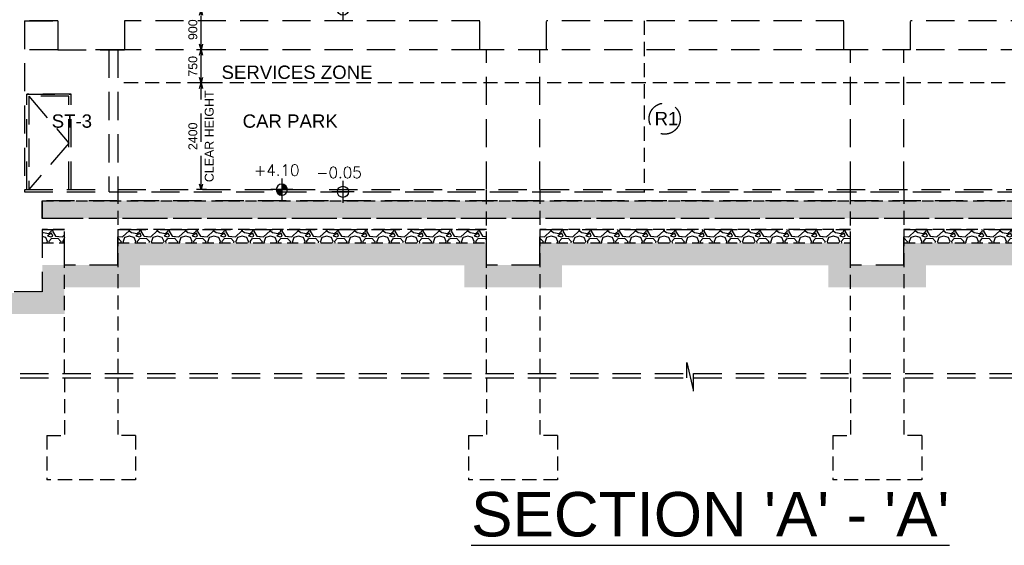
# Model space of a CAD drawing. Header units: millimetres. Extents: x 113048 to 489828, y -130780 to 23393.
# Tile 93 of 98: x 388782 to 410951, y -45196 to -33363. Entities that reach past the tile are written whole.
import ezdxf

# ---------------------------------------------------------------- set-up
doc = ezdxf.new("R2010")
doc.units = ezdxf.units.MM
doc.header["$LTSCALE"] = 100
doc.linetypes.add('Hidden', pattern=[9.525, 6.35, -3.175])
doc.linetypes.add('HIDDEN2', pattern=[4.7625, 3.175, -1.5875])
doc.layers.add('+C-160', color=160, linetype='Hidden')
doc.layers.add('LEVEL', color=7, linetype='Continuous')
doc.styles.add('romans', font='romans.shx')
doc.styles.add('Swis721tBT', font='swissl.ttf')
doc.styles.add('SWISS MD BT', font='swiss.ttf')
doc.styles.add('VS', font='VS.shx')
doc.dimstyles.new('INTDIM', dxfattribs={"dimtxt": 200, "dimasz": 125, "dimexe": 100, "dimexo": 150, "dimgap": 80, "dimtad": 1, "dimdec": 0, "dimzin": 9, "dimdsep": 46, "dimtxsty": 'Swis721tBT', "dimblk": 'OPEN30', "dimcen": -125, "dimclrd": 256, "dimclre": 256, "dimclrt": 2, "dimaunit": 1, "dimadec": 1, "dimazin": 0, "dimtfac": 0.444444, "dimtdec": 0, "dimtix": 1, "dimtmove": 2, "dimatfit": 3, "dimldrblk": 'OPEN30', "dimfxl": 0, "dimtolj": 1, "dimlwd": -1, "dimlwe": -1, "dimarcsym": 0})

# ---------------------------------------------------------------- blocks, each defined once
blk = doc.blocks.new('SECTION A-A_OLD')
at = {"layer": '+C-160'}
h = blk.add_hatch(dxfattribs=at)
h.set_pattern_fill('EARTH', color=256, scale=80, angle=3.6498)
h.set_pattern_definition([(225, (35025.5, -37238), (-4e-09, -718.4205), [508, -508]), (225, (35160.2, -37372.7), (-4e-09, -718.4205), [508, -508]), (225, (35294.9, -37507.4), (-4e-09, -718.4205), [508, -508]), (315, (35294.9, -37597.2), (718.4205, -4e-09), [508, -508]), (315, (35160.2, -37731.9), (718.4205, -4e-09), [508, -508]), (315, (35025.5, -37866.6), (718.4205, -4e-09), [508, -508])])
edge = h.paths.add_edge_path()
edge.add_line((156635, -28771), (156635, -27188))
edge.add_line((156635, -27188), (157135, -27188))
edge.add_line((157135, -27188), (157146, -27189))
edge.add_line((157146, -27189), (157127, -27590))
edge.add_line((157127, -27590), (157657, -27616))
edge.add_line((157657, -27616), (157886, -27425))
edge.add_line((157886, -27425), (166244, -27827))
edge.add_line((166244, -27827), (166453, -28038))
edge.add_line((166453, -28038), (166983, -28063))
edge.add_line((166983, -28063), (167008, -27589))
edge.add_line((167008, -27589), (209898, -30188))
edge.add_line((209898, -30188), (209897, -34051))
edge.add_arc((212437, -54839), 20942, 96.9655, 130.1778)
edge.add_line((198925, -38838), (198925, -33087))
edge.add_line((198925, -33087), (170025, -32724))
edge.add_line((170025, -32724), (170025, -28937))
edge.add_line((170025, -28937), (156635, -28771))
h = blk.add_hatch(dxfattribs=at)
h.set_pattern_fill('AR-SAND', color=256, scale=2, angle=179.6498)
h.set_pattern_definition([(78.5, (35025.495, -37237.98), (-66.631913, 71.77354), [0, -77.216, 0, -86.36, 0, -82.55]), (48.5, (35025.5, -37237.98), (-26.20401, 167.18172), [0, -41.656, 0, -69.596, 0, -26.67]), (8.5, (34978.34, -37278.975), (119.20533, 104.00447), [0, -25.4, 0, -91.44, 0, -119.38]), (358.5, (34978.34, -37278.98), (86.00171, 133.837), [0, -12.7, 0, -59.944, 0, -68.58])])
h.paths.add_polyline_path([(197775, -37838), (150375, -37838), (150375, -37438), (197775, -37438)])
h = blk.add_hatch(dxfattribs=at)
h.set_pattern_fill('GRAVEL', color=256, scale=25, angle=-180)
h.set_pattern_definition([(48.012788, (137339.555, 387091.46), (5080.0000004, 5714.9999997), [85.4304, -8457.6209]), (4.969741, (137396.705, 387154.958), (-7619.999997, -635.0000362), [146.6012, -14513.5122]), (312.510447, (137542.755, 387167.658), (-6350.0000027, 6984.9999975), [103.3704, -10233.6807]), (87.273689, (137790.405, 387326.408), (-635.0000012, -12700), [133.5011, -13216.6094]), (112.833654, (137796.755, 387459.758), (3175.0000003, -7619.9999999), [130.9084, -12959.9519]), (177.273689, (137745.955, 387580.408), (12700, -635.0000012), [133.5011, -13216.6094]), (217.6942405, (137612.605, 387586.758), (8254.9999996, 6350.0000005), [176.5484, -17478.2788]), (252.2553284, (137472.905, 387478.808), (-4445.0000011, -13969.9999997), [166.6799, -16501.31415]), (301.429566, (137422.105, 387320.058), (5080.0000008, -8254.9999995), [133.95325, -13261.3864]), (355.236358, (137491.955, 387205.76), (-6985, 635.000001), [152.9283, -7493.4842]), (42.397438, (137644.355, 387193.058), (7619.9999997, 6985.0000003), [197.7695, -19579.1931]), (318.814075, (137161.755, 387332.76), (4445, -3810), [67.5011, -6682.6415]), (351.469234, (137212.555, 387288.308), (-8255.0000002, 1269.9999985), [128.4205, -12713.65975]), (45, (137339.55, 387269.26), (-5e-09, 635), [89.8023, -808.2233]), (23.19859, (137384.005, 387193.06), (-3175, -1270), [48.3603, -4787.6556]), (111.80141, (137428.45, 387212.11), (635, -1905), [68.3914, -3351.18825]), (210.963757, (137403.05, 387275.61), (-1905, -1270), [111.0799, -3591.5745]), (341.56505, (137307.8, 387218.46), (-1270, 635), [80.3218, -1927.7245]), (196.38954, (137796.755, 387212.108), (-6350, -1905), [112.522, -11139.7067]), (250.346176, (137688.805, 387180.36), (2540, 6985), [94.3997, -9345.5539]), (113.19859, (137307.805, 387091.46), (1270, -3175), [96.72, -4739.2959]), (163.61046, (137269.705, 387180.358), (6350, -1904.9999995), [112.522, -11139.7067]), (159.443955, (137796.755, 387605.81), (3175, -1270), [108.5088, -5316.9336]), (114.775141, (137695.155, 387643.91), (3175.000004, -6984.9999983), [90.918, -9000.8983]), (246.80141, (137301.455, 387726.46), (-1270, -3175), [96.72, -4739.2959]), (197.354025, (137263.355, 387637.558), (8254.9999998, 2540.0000006), [106.4457, -10538.094]), (249.443955, (137612.605, 387726.46), (1270, 3175), [54.2544, -5371.188]), (281.309932, (137339.55, 387726.46), (635, -2540), [32.37865, -3205.4987]), (345.963757, (137345.9, 387694.71), (-1905, 635), [130.9084, -2487.26365]), (6.009006, (137472.905, 387662.958), (-6350, -635.0000004), [121.31675, -12010.3412]), (123.690068, (137403.05, 387332.76), (635, -1270), [91.581, -2197.9441]), (173.1572266, (137352.255, 387408.958), (-10795.0000001, 1269.9999994), [159.8892, -15829.0023]), (240.945396, (137193.505, 387428.01), (2540, 4445), [65.3771, -6472.3481]), (270, (137161.75, 387370.86), (635, -635), [38.1, -596.9]), (300.256437, (137485.605, 387643.91), (-2539.9999997, 4445), [88.2167, -8733.4852]), (228.012788, (137530.055, 387567.71), (-5080.0000004, -5714.9999997), [170.8607, -8372.19055]), (180, (137415.75, 387440.7), (-635, -635), [165.1, -469.9]), (145.304847, (137250.655, 387440.708), (-6350.0000024, 4444.9999965), [100.4024, -9939.8292]), (74.054604, (137168.105, 387497.86), (635, 2540), [92.4573, -4530.4125]), (27.6459754, (137193.505, 387586.758), (12065.0000004, 6349.9999992), [150.5363, -14903.1161]), (355.426079, (137326.855, 387656.608), (8255, -635), [159.2574, -15766.4616])])
h.paths.add_polyline_path([(150375, -38388), (150875, -38388), (150875, -38088), (150375, -38088)])
h = blk.add_hatch(dxfattribs=at)
h.set_pattern_fill('GRAVEL', color=256, scale=25, angle=-180)
h.set_pattern_definition([(48.012788, (143139.555, 387091.46), (5080.0000004, 5714.9999997), [85.4304, -8457.6209]), (4.969741, (143196.705, 387154.958), (-7619.999997, -635.0000362), [146.6012, -14513.5122]), (312.510447, (143342.755, 387167.658), (-6350.0000027, 6984.9999975), [103.3704, -10233.6807]), (87.273689, (143590.405, 387326.408), (-635.0000012, -12700), [133.5011, -13216.6094]), (112.833654, (143596.755, 387459.758), (3175.0000003, -7619.9999999), [130.9084, -12959.9519]), (177.273689, (143545.955, 387580.408), (12700, -635.0000012), [133.5011, -13216.6094]), (217.6942405, (143412.605, 387586.758), (8254.9999996, 6350.0000005), [176.5484, -17478.2788]), (252.2553284, (143272.905, 387478.808), (-4445.0000011, -13969.9999997), [166.6799, -16501.31415]), (301.429566, (143222.105, 387320.058), (5080.0000008, -8254.9999995), [133.95325, -13261.3864]), (355.236358, (143291.955, 387205.76), (-6985, 635.000001), [152.9283, -7493.4842]), (42.397438, (143444.355, 387193.058), (7619.9999997, 6985.0000003), [197.7695, -19579.1931]), (318.814075, (142961.755, 387332.76), (4445, -3810), [67.5011, -6682.6415]), (351.469234, (143012.555, 387288.308), (-8255.0000002, 1269.9999985), [128.4205, -12713.65975]), (45, (143139.56, 387269.26), (-5e-09, 635), [89.8023, -808.2233]), (23.19859, (143184.005, 387193.06), (-3175, -1270), [48.3603, -4787.6556]), (111.80141, (143228.46, 387212.11), (635, -1905), [68.3914, -3351.18825]), (210.963757, (143203.06, 387275.61), (-1905, -1270), [111.0799, -3591.5745]), (341.56505, (143107.8, 387218.46), (-1270, 635), [80.3218, -1927.7245]), (196.38954, (143596.755, 387212.108), (-6350, -1905), [112.522, -11139.7067]), (250.346176, (143488.805, 387180.358), (2540, 6985), [94.3997, -9345.5539]), (113.19859, (143107.805, 387091.46), (1270, -3175), [96.72, -4739.2959]), (163.61046, (143069.705, 387180.358), (6350, -1904.9999995), [112.522, -11139.7067]), (159.443955, (143596.755, 387605.81), (3175, -1270), [108.5088, -5316.9336]), (114.775141, (143495.155, 387643.91), (3175.000004, -6984.9999983), [90.918, -9000.8983]), (246.80141, (143101.455, 387726.46), (-1270, -3175), [96.72, -4739.2959]), (197.354025, (143063.355, 387637.558), (8254.9999998, 2540.0000006), [106.4457, -10538.094]), (249.443955, (143412.605, 387726.46), (1270, 3175), [54.2544, -5371.188]), (281.309932, (143139.56, 387726.46), (635, -2540), [32.37865, -3205.4987]), (345.963757, (143145.9, 387694.71), (-1905, 635), [130.9084, -2487.26365]), (6.009006, (143272.905, 387662.958), (-6350, -635.0000004), [121.31675, -12010.3412]), (123.690068, (143203.06, 387332.76), (635, -1270), [91.581, -2197.9441]), (173.1572266, (143152.255, 387408.958), (-10795.0000001, 1269.9999994), [159.8892, -15829.0023]), (240.945396, (142993.505, 387428.01), (2540, 4445), [65.3771, -6472.3481]), (270, (142961.76, 387370.86), (635, -635), [38.1, -596.9]), (300.256437, (143285.605, 387643.91), (-2539.9999997, 4445), [88.2167, -8733.4852]), (228.012788, (143330.055, 387567.71), (-5080.0000004, -5714.9999997), [170.8607, -8372.19055]), (180, (143215.76, 387440.7), (-635, -635), [165.1, -469.9]), (145.304847, (143050.655, 387440.708), (-6350.0000024, 4444.9999965), [100.4024, -9939.8292]), (74.054604, (142968.105, 387497.86), (635, 2540), [92.4573, -4530.4125]), (27.6459754, (142993.505, 387586.758), (12065.0000004, 6349.9999992), [150.5363, -14903.1161]), (355.426079, (143126.855, 387656.608), (8255, -635), [159.2574, -15766.4616])])
h.paths.add_polyline_path([(152075, -38388), (160375, -38388), (160375, -38088), (152075, -38088)])
h = blk.add_hatch(dxfattribs=at)
h.set_pattern_fill('GRAVEL', color=256, scale=25, angle=-180)
h.set_pattern_definition([(48.012788, (152639.555, 387091.46), (5080.0000004, 5714.9999997), [85.4304, -8457.6209]), (4.969741, (152696.705, 387154.958), (-7619.999997, -635.0000362), [146.6012, -14513.5122]), (312.510447, (152842.755, 387167.658), (-6350.0000027, 6984.9999975), [103.3704, -10233.6807]), (87.273689, (153090.405, 387326.408), (-635.0000012, -12700), [133.5011, -13216.6094]), (112.833654, (153096.755, 387459.758), (3175.0000003, -7619.9999999), [130.9084, -12959.9519]), (177.273689, (153045.955, 387580.408), (12700, -635.0000012), [133.5011, -13216.6094]), (217.6942405, (152912.605, 387586.758), (8254.9999996, 6350.0000005), [176.5484, -17478.2788]), (252.2553284, (152772.905, 387478.808), (-4445.0000011, -13969.9999997), [166.6799, -16501.31415]), (301.429566, (152722.105, 387320.058), (5080.0000008, -8254.9999995), [133.95325, -13261.3864]), (355.236358, (152791.955, 387205.76), (-6985, 635.000001), [152.9283, -7493.4842]), (42.397438, (152944.355, 387193.058), (7619.9999997, 6985.0000003), [197.7695, -19579.1931]), (318.814075, (152461.755, 387332.76), (4445, -3810), [67.5011, -6682.6415]), (351.469234, (152512.555, 387288.308), (-8255.0000002, 1269.9999985), [128.4205, -12713.65975]), (45, (152639.56, 387269.26), (-5e-09, 635), [89.8023, -808.2233]), (23.19859, (152684.005, 387193.06), (-3175, -1270), [48.3603, -4787.6556]), (111.80141, (152728.46, 387212.11), (635, -1905), [68.3914, -3351.18825]), (210.963757, (152703.06, 387275.61), (-1905, -1270), [111.0799, -3591.5745]), (341.56505, (152607.8, 387218.46), (-1270, 635), [80.3218, -1927.7245]), (196.38954, (153096.755, 387212.108), (-6350, -1905), [112.522, -11139.7067]), (250.346176, (152988.805, 387180.358), (2540, 6985), [94.3997, -9345.5539]), (113.19859, (152607.805, 387091.46), (1270, -3175), [96.72, -4739.2959]), (163.61046, (152569.705, 387180.358), (6350, -1904.9999995), [112.522, -11139.7067]), (159.443955, (153096.755, 387605.81), (3175, -1270), [108.5088, -5316.9336]), (114.775141, (152995.155, 387643.91), (3175.000004, -6984.9999983), [90.918, -9000.8983]), (246.80141, (152601.455, 387726.46), (-1270, -3175), [96.72, -4739.2959]), (197.354025, (152563.355, 387637.558), (8254.9999998, 2540.0000006), [106.4457, -10538.094]), (249.443955, (152912.605, 387726.46), (1270, 3175), [54.2544, -5371.188]), (281.309932, (152639.56, 387726.46), (635, -2540), [32.37865, -3205.4987]), (345.963757, (152645.9, 387694.71), (-1905, 635), [130.9084, -2487.26365]), (6.009006, (152772.905, 387662.958), (-6350, -635.0000004), [121.31675, -12010.3412]), (123.690068, (152703.06, 387332.76), (635, -1270), [91.581, -2197.9441]), (173.1572266, (152652.255, 387408.958), (-10795.0000001, 1269.9999994), [159.8892, -15829.0023]), (240.945396, (152493.505, 387428.01), (2540, 4445), [65.3771, -6472.3481]), (270, (152461.76, 387370.86), (635, -635), [38.1, -596.9]), (300.256437, (152785.605, 387643.91), (-2539.9999997, 4445), [88.2167, -8733.4852]), (228.012788, (152830.055, 387567.71), (-5080.0000004, -5714.9999997), [170.8607, -8372.19055]), (180, (152715.76, 387440.7), (-635, -635), [165.1, -469.9]), (145.304847, (152550.655, 387440.708), (-6350.0000024, 4444.9999965), [100.4024, -9939.8292]), (74.054604, (152468.105, 387497.86), (635, 2540), [92.4573, -4530.4125]), (27.6459754, (152493.505, 387586.758), (12065.0000004, 6349.9999992), [150.5363, -14903.1161]), (355.426079, (152626.855, 387656.608), (8255, -635), [159.2574, -15766.4616])])
h.paths.add_polyline_path([(161575, -38388), (168575, -38388), (168575, -38088), (161575, -38088)])
h = blk.add_hatch(dxfattribs=at)
h.set_pattern_fill('GRAVEL', color=256, scale=25, angle=-180)
h.set_pattern_definition([(48.012788, (160839.555, 387091.46), (5080.0000004, 5714.9999997), [85.4304, -8457.6209]), (4.969741, (160896.705, 387154.958), (-7619.999997, -635.0000362), [146.6012, -14513.5122]), (312.510447, (161042.755, 387167.658), (-6350.0000027, 6984.9999975), [103.3704, -10233.6807]), (87.273689, (161290.405, 387326.408), (-635.0000012, -12700), [133.5011, -13216.6094]), (112.833654, (161296.755, 387459.758), (3175.0000003, -7619.9999999), [130.9084, -12959.9519]), (177.273689, (161245.955, 387580.408), (12700, -635.0000012), [133.5011, -13216.6094]), (217.6942405, (161112.605, 387586.758), (8254.9999996, 6350.0000005), [176.5484, -17478.2788]), (252.2553284, (160972.905, 387478.808), (-4445.0000011, -13969.9999997), [166.6799, -16501.31415]), (301.429566, (160922.105, 387320.058), (5080.0000008, -8254.9999995), [133.95325, -13261.3864]), (355.236358, (160991.955, 387205.76), (-6985, 635.000001), [152.9283, -7493.4842]), (42.397438, (161144.355, 387193.058), (7619.9999997, 6985.0000003), [197.7695, -19579.1931]), (318.814075, (160661.755, 387332.76), (4445, -3810), [67.5011, -6682.6415]), (351.469234, (160712.555, 387288.308), (-8255.0000002, 1269.9999985), [128.4205, -12713.65975]), (45, (160839.56, 387269.26), (-5e-09, 635), [89.8023, -808.2233]), (23.19859, (160884.005, 387193.06), (-3175, -1270), [48.3603, -4787.6556]), (111.80141, (160928.46, 387212.11), (635, -1905), [68.3914, -3351.18825]), (210.963757, (160903.06, 387275.61), (-1905, -1270), [111.0799, -3591.5745]), (341.56505, (160807.8, 387218.46), (-1270, 635), [80.3218, -1927.7245]), (196.38954, (161296.755, 387212.108), (-6350, -1905), [112.522, -11139.7067]), (250.346176, (161188.805, 387180.358), (2540, 6985), [94.3997, -9345.5539]), (113.19859, (160807.805, 387091.46), (1270, -3175), [96.72, -4739.2959]), (163.61046, (160769.705, 387180.358), (6350, -1904.9999995), [112.522, -11139.7067]), (159.443955, (161296.755, 387605.81), (3175, -1270), [108.5088, -5316.9336]), (114.775141, (161195.155, 387643.91), (3175.000004, -6984.9999983), [90.918, -9000.8983]), (246.80141, (160801.455, 387726.46), (-1270, -3175), [96.72, -4739.2959]), (197.354025, (160763.355, 387637.558), (8254.9999998, 2540.0000006), [106.4457, -10538.094]), (249.443955, (161112.605, 387726.46), (1270, 3175), [54.2544, -5371.188]), (281.309932, (160839.56, 387726.46), (635, -2540), [32.37865, -3205.4987]), (345.963757, (160845.9, 387694.71), (-1905, 635), [130.9084, -2487.26365]), (6.009006, (160972.905, 387662.958), (-6350, -635.0000004), [121.31675, -12010.3412]), (123.690068, (160903.06, 387332.76), (635, -1270), [91.581, -2197.9441]), (173.1572266, (160852.255, 387408.958), (-10795.0000001, 1269.9999994), [159.8892, -15829.0023]), (240.945396, (160693.505, 387428.01), (2540, 4445), [65.3771, -6472.3481]), (270, (160661.76, 387370.86), (635, -635), [38.1, -596.9]), (300.256437, (160985.605, 387643.91), (-2539.9999997, 4445), [88.2167, -8733.4852]), (228.012788, (161030.055, 387567.71), (-5080.0000004, -5714.9999997), [170.8607, -8372.19055]), (180, (160915.76, 387440.7), (-635, -635), [165.1, -469.9]), (145.304847, (160750.655, 387440.708), (-6350.0000024, 4444.9999965), [100.4024, -9939.8292]), (74.054604, (160668.105, 387497.86), (635, 2540), [92.4573, -4530.4125]), (27.6459754, (160693.505, 387586.758), (12065.0000004, 6349.9999992), [150.5363, -14903.1161]), (355.426079, (160826.855, 387656.608), (8255, -635), [159.2574, -15766.4616])])
h.paths.add_polyline_path([(169775, -38388), (176775, -38388), (176775, -38088), (169775, -38088)])
h = blk.add_hatch(dxfattribs=at)
h.set_pattern_fill('EARTH', color=256, scale=80, angle=3.6498)
h.set_pattern_definition([(225, (35075.5, -37841.07), (-7e-09, -718.4205), [508, -508]), (225, (35210.2, -37975.8), (-7e-09, -718.4205), [508, -508]), (225, (35344.9, -38110.5), (-7e-09, -718.4205), [508, -508]), (315, (35344.9, -38200.3), (718.4205, -7e-09), [508, -508]), (315, (35210.2, -38335), (718.4205, -7e-09), [508, -508]), (315, (35075.5, -38469.7), (718.4205, -7e-09), [508, -508])])
h.paths.add_polyline_path([(131425, -38391), (134475, -38391), (134475, -38893), (135675, -38893), (135675, -38391), (142675, -38391), (142675, -38888), (144475, -38888), (144475, -39491), (150375, -39515), (150375, -38888), (152075, -38888), (152075, -38391), (160375, -38391), (160375, -38888), (161575, -38888), (161575, -38391), (168575, -38391), (168575, -38888), (169775, -38888), (169775, -38391), (176775, -38391), (176775, -38888), (177975, -38888), (177975, -38391), (184975, -38391), (184975, -38888), (186175, -38888), (186175, -38391), (193175, -38391), (193175, -38888), (194375, -38888), (194375, -38391), (197425, -38391), (197425, -38891), (194875, -38891), (194875, -39388), (192675, -39388), (192675, -38891), (186675, -38891), (186675, -39388), (184475, -39388), (184475, -38891), (178475, -38891), (178475, -39388), (176275, -39388), (176275, -38891), (170275, -38891), (170275, -39388), (168075, -39388), (168075, -38891), (162075, -38891), (162075, -39388), (159875, -39388), (159875, -38891), (152575, -38891), (152575, -39388), (150870, -39388), (150881, -39988), (143881, -39988), (143870, -39388), (142175, -39388), (142175, -38888), (136175, -38891), (136175, -39393), (133975, -39393), (133975, -38891), (131425, -38891)])
for p, q in [((149975, -33388, 0), (150725, -33388, 0)), ((150725, -33388, 0), (149975, -33388, 0)), ((149975, -33388, 0), (149975, -37238, 0)), ((150725, -33388, 0), (150725, -34038, 0)), ((160225, -33388), (152225, -33388)), ((152225, -33388, -1), (152225, -34038, 0)), ((160225, -34038), (160225, -33388)), ((168425, -33388), (161725, -33388)), ((161725, -34038), (161725, -33388)), ((168425, -34038), (168425, -33388)), ((176625, -33388), (169925, -33388)), ((169925, -34038), (169925, -33388)), ((150725, -34038, 0), (149975, -34038, 0)), ((150725, -34038, 0), (152225, -34038, 0)), ((150725, -34038, 0), (152225, -34038, 0)), ((152075, -34038), (151575, -34038, 0)), ((151875, -34038), (151875, -37238, 0)), ((160225, -34038), (152075, -34038)), ((152075, -34038), (152075, -37238, 0)), ((161725, -34038), (160225, -34038)), ((160375, -37188), (160375, -34038)), ((161575, -37188), (161575, -34038)), ((168425, -34038), (161725, -34038)), ((169925, -34038), (168425, -34038)), ((168575, -37188), (168575, -34038)), ((169775, -37188), (169775, -34038)), ((184975, -34038), (169925, -34038)), ((150025, -35038, 0), (151005, -35038, 0)), ((150025, -35038, 0), (150025, -35038, 0)), ((150025, -35038, 0), (151005, -35038, 0)), ((150025, -35038, 0), (150025, -35038, 0)), ((151025, -35038, 0), (150025, -35038, 0)), ((150025, -35038, 0), (150025, -35040, 0)), ((150025, -37188, 0), (150025, -35038, 0)), ((150975, -35088, 0), (150075, -35088, 0)), ((150075, -35088, 0), (150075, -37188, 0)), ((150975, -37188, 0), (150975, -35088, 0)), ((151025, -37188, 0), (151025, -35038, 0)), ((149975, -37188, 0), (151875, -37188, 0)), ((149975, -37238, 0), (197775, -37238, 0)), ((152075, -37188, 0), (197775, -37188, 0)), ((150375, -37838, 0), (150375, -37438, 0)), ((197775, -37438, 0), (150375, -37438, 0)), ((150375, -37438, 0), (150375, -37838, 0)), ((150375, -37838, 0), (150375, -37438, 0)), ((197775, -37838, 0), (150375, -37838, 0)), ((150375, -38088), (150875, -38088)), ((150375, -38088, 0), (150375, -39488)), ((150875, -38888), (150875, -38088)), ((152075, -38088), (160375, -38088)), ((152075, -38888), (152075, -38088)), ((160375, -38888), (160375, -38088)), ((161575, -38088), (168575, -38088)), ((161575, -38888), (161575, -38088)), ((168575, -38888), (168575, -38088)), ((169775, -38088), (176775, -38088)), ((169775, -38888), (169775, -38088)), ((152075, -38888), (150875, -38888)), ((161575, -38888), (160375, -38888)), ((169775, -38888), (168575, -38888)), ((150375, -39488, 0), (144475, -39488, 0)), ((164887, -41427), (164887, -41079)), ((164887, -41079), (165037, -41729)), ((128925, -41329), (164887, -41327)), ((128925, -41429), (164887, -41427)), ((165037, -41327), (199954, -41329)), ((165037, -41729), (165037, -41329)), ((165037, -41427), (199954, -41429))]:
    blk.add_line(p, q, dxfattribs=at)
at = {"layer": '+C-160', "linetype": 'Hidden', "ltscale": 0.5}
for p, q in [((163925, -33388, 0), (163925, -37238, 0)), ((152075, -37188), (152075, -41329)), ((160375, -41329), (160375, -37188)), ((161575, -37188), (161575, -41329)), ((168575, -41329), (168575, -37188)), ((169775, -37188), (169775, -41329)), ((150875, -41329), (150875, -38888)), ((150875, -41429), (150875, -42721)), ((152075, -41429), (152075, -42721)), ((160375, -41429), (160375, -42721)), ((161575, -41429), (161575, -42721)), ((168575, -41429), (168575, -42721)), ((169775, -41429), (169775, -42721)), ((150475, -42721), (150475, -43721)), ((150475, -42721), (150875, -42721)), ((152475, -42721), (152075, -42721)), ((152475, -42721), (152475, -43721)), ((159975, -42721), (159975, -43721)), ((159975, -42721), (160375, -42721)), ((161975, -42721), (161575, -42721)), ((161975, -42721), (161975, -43721)), ((168175, -42721), (168175, -43721)), ((168175, -42721), (168575, -42721)), ((170175, -42721), (169775, -42721)), ((170175, -42721), (170175, -43721)), ((152475, -43721), (150475, -43721)), ((161975, -43721), (159975, -43721)), ((170175, -43721), (168175, -43721))]:
    blk.add_line(p, q, dxfattribs=at)
at = {"layer": '+C-160', "linetype": 'HIDDEN2'}
blk.add_line((197775, -34788), (152075, -34788), dxfattribs=at)
at = {"layer": '+C-160', "linetype": 'Hidden'}
for p, q in [((150075, -35088, 0), (150975, -36143, 0)), ((150975, -36143, 0), (150075, -37188, 0))]:
    blk.add_line(p, q, dxfattribs=at)
at = {"layer": '+C-160', "linetype": 'Hidden', "ltscale": 0.4}
for points in [[(197775, -37838), (150375, -37838), (150375, -37438), (197775, -37438)], [(150375, -38388), (150875, -38388), (150875, -38088), (150375, -38088)], [(152075, -38388), (160375, -38388), (160375, -38088), (152075, -38088)], [(161575, -38388), (168575, -38388), (168575, -38088), (161575, -38088)], [(169775, -38388), (176775, -38388), (176775, -38088), (169775, -38088)]]:
    blk.add_lwpolyline(points, close=True, dxfattribs=at)
blk = doc.blocks.new('ELEX')
at = {"layer": 'LEVEL'}
for p, q in [((0, 0.5), (0, -0.5)), ((0.5, 0), (-0.5, 0))]:
    blk.add_line(p, q, dxfattribs=at)
blk.add_circle((0, 0), 0.25, dxfattribs=at)
at = {"layer": 'LEVEL', "style": 'romans'}
blk.add_attdef('ELEX', (0.257, 0.354), '', height=0.5, dxfattribs=at)
blk = doc.blocks.new('_Open30')
at = {"color": 0, "linetype": 'ByBlock', "lineweight": -2}
for p, q in [((-1, 0.27), (0, 0)), ((0, 0), (-1, -0.27)), ((0, 0), (-1, 0))]:
    blk.add_line(p, q, dxfattribs=at)
blk = doc.blocks.new('*D172')
at = {"layer": '+C-160'}
for p, q in [((154231, -34788), (153849, -34788)), ((153949, -37063), (153949, -34913)), ((154069, -37188), (153849, -37188))]:
    blk.add_line(p, q, dxfattribs=at)
at = {"layer": 'Defpoints', "color": 0}
for p in [(153949, -34788), (154381, -34788), (154219, -37188)]:
    blk.add_point(p, dxfattribs=at)
at = {"layer": '+C-160', "xscale": 125, "yscale": 125, "zscale": 125}
for p, rotation in [((153949, -34788), 90), ((153949, -37188), 270)]:
    blk.add_blockref('_Open30', p, dxfattribs=dict(at, rotation=rotation))
at = {"layer": '+C-160', "char_height": 200, "attachment_point": 5, "rotation": 90, "style": 'Swis721tBT'}
for s, insert in [('\\A1;CLEAR HEIGHT', (154135, -35988)), ('\\A1;2400', (153766, -35988))]:
    blk.add_mtext(s, dxfattribs=dict(at, insert=insert))
blk = doc.blocks.new('*D174')
at = {"layer": '+C-160'}
for p, q in [((154231, -34038), (153849, -34038)), ((153949, -34663), (153949, -34163)), ((154069, -34788), (153849, -34788))]:
    blk.add_line(p, q, dxfattribs=at)
at = {"layer": 'Defpoints', "color": 0}
for p in [(153949, -34038), (154381, -34038), (154219, -34788)]:
    blk.add_point(p, dxfattribs=at)
at = {"layer": '+C-160', "xscale": 125, "yscale": 125, "zscale": 125}
for p, rotation in [((153949, -34038), 90), ((153949, -34788), 270)]:
    blk.add_blockref('_Open30', p, dxfattribs=dict(at, rotation=rotation))
at = {"layer": '+C-160', "insert": (153766, -34413), "char_height": 200, "attachment_point": 5, "rotation": 90, "style": 'Swis721tBT'}
blk.add_mtext('\\A1;750', dxfattribs=at)
blk = doc.blocks.new('*D175')
at = {"layer": '+C-160'}
for p, q in [((154231, -33138), (153849, -33138)), ((153949, -33913), (153949, -33263)), ((154069, -34038), (153849, -34038))]:
    blk.add_line(p, q, dxfattribs=at)
at = {"layer": 'Defpoints', "color": 0}
for p in [(153949, -33138), (154381, -33138), (154219, -34038)]:
    blk.add_point(p, dxfattribs=at)
at = {"layer": '+C-160', "xscale": 125, "yscale": 125, "zscale": 125}
for p, rotation in [((153949, -33138), 90), ((153949, -34038), 270)]:
    blk.add_blockref('_Open30', p, dxfattribs=dict(at, rotation=rotation))
at = {"layer": '+C-160', "insert": (153766, -33588), "char_height": 200, "attachment_point": 5, "rotation": 90, "style": 'Swis721tBT'}
blk.add_mtext('\\A1;900', dxfattribs=at)
blk = doc.blocks.new('*X4')
at = {"color": 0}
for p, q in [((45956, 42700), (46156, 42700)), ((45956, 42694), (46156, 42694)), ((45957, 42688), (46156, 42688)), ((45957, 42681), (46156, 42681)), ((45958, 42675), (46156, 42675)), ((45959, 42669), (46156, 42669)), ((45960, 42662), (46156, 42662)), ((45962, 42656), (46156, 42656)), ((45964, 42650), (46156, 42650)), ((45965, 42644), (46156, 42644)), ((45968, 42638), (46156, 42638)), ((45970, 42631), (46156, 42631)), ((45973, 42625), (46156, 42625)), ((45975, 42619), (46156, 42619)), ((45978, 42612), (46156, 42612)), ((45982, 42606), (46156, 42606)), ((45986, 42600), (46156, 42600)), ((45990, 42594), (46156, 42594)), ((45994, 42588), (46156, 42588)), ((45999, 42581), (46156, 42581)), ((46004, 42575), (46156, 42575)), ((46009, 42569), (46156, 42569)), ((46015, 42562), (46156, 42562)), ((46022, 42556), (46156, 42556)), ((46029, 42550), (46156, 42550)), ((46037, 42544), (46156, 42544)), ((46047, 42538), (46156, 42538)), ((46057, 42531), (46156, 42531)), ((46069, 42525), (46156, 42525)), ((46083, 42519), (46156, 42519)), ((46102, 42512), (46156, 42512)), ((46133, 42506), (46156, 42506))]:
    blk.add_line(p, q, dxfattribs=at)
blk = doc.blocks.new('*X3')
at = {"color": 0}
for p, q in [((46156, 42900), (46200, 42900)), ((46156, 42894), (46222, 42894)), ((46156, 42888), (46238, 42888)), ((46156, 42881), (46250, 42881)), ((46156, 42875), (46261, 42875)), ((46156, 42869), (46271, 42869)), ((46156, 42862), (46279, 42862)), ((46156, 42856), (46287, 42856)), ((46156, 42850), (46294, 42850)), ((46156, 42844), (46300, 42844)), ((46156, 42838), (46306, 42838)), ((46156, 42831), (46311, 42831)), ((46156, 42825), (46316, 42825)), ((46156, 42819), (46320, 42819)), ((46156, 42812), (46324, 42812)), ((46156, 42806), (46328, 42806)), ((46156, 42800), (46332, 42800)), ((46156, 42794), (46335, 42794)), ((46156, 42788), (46338, 42788)), ((46156, 42781), (46341, 42781)), ((46156, 42775), (46343, 42775)), ((46156, 42769), (46345, 42769)), ((46156, 42762), (46347, 42762)), ((46156, 42756), (46349, 42756)), ((46156, 42750), (46351, 42750)), ((46156, 42744), (46352, 42744)), ((46156, 42738), (46353, 42738)), ((46156, 42731), (46354, 42731)), ((46156, 42725), (46355, 42725)), ((46156, 42719), (46355, 42719)), ((46156, 42712), (46356, 42712)), ((46156, 42706), (46356, 42706))]:
    blk.add_line(p, q, dxfattribs=at)
blk = doc.blocks.new('ELFIN')
at = {"layer": 'LEVEL'}
for p, q in [((0, 0.5), (0, 0)), ((0, 0), (-0.5, 0)), ((0, 0), (0, -0.5)), ((0.5, 0), (0, 0))]:
    blk.add_line(p, q, dxfattribs=at)
for start, end in [(90, 180), (180, 270), (0, 90), (270, 0)]:
    blk.add_arc((0, 0), 0.25, start, end, dxfattribs=at)
at = {"layer": 'LEVEL', "xscale": 0.00125, "yscale": 0.00125, "zscale": 0.00125}
for name in ['*X3', '*X4']:
    blk.add_blockref(name, (-57.695, -53.381), dxfattribs=at)
at = {"layer": 'LEVEL', "style": 'romans'}
blk.add_attdef('ELFIN', (0.254, 0.347), '', height=0.5, dxfattribs=at)
blk = doc.blocks.new('SECTION A-A_TEXT_OLD')
at = {"layer": '+C-160'}
blk.add_circle((164388, -35590), 350, dxfattribs=at)
ref = blk.add_blockref('ELEX', (157143.7, -33138), dxfattribs=dict(at, xscale=499.9999999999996, yscale=499.9999999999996, zscale=499.9999999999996))
ref.add_attrib('ELEX', '+4.05', (156540.4, -32829.2), dxfattribs={"height": 250, "rotation": 360, "style": 'romans'})
ref = blk.add_blockref('ELFIN', (155767.9, -37188), dxfattribs=dict(at, xscale=499.9999999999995, yscale=499.9999999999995, zscale=499.9999999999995))
ref.add_attrib('ELFIN', '+4.10', (155139.1, -36876.5), dxfattribs={"height": 250, "rotation": 360, "style": 'romans'})
ref = blk.add_blockref('ELEX', (157143.7, -37238), dxfattribs=dict(at, xscale=499.9999999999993, yscale=499.9999999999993, zscale=499.9999999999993))
ref.add_attrib('ELEX', '-0.05', (156540.4, -36929.2), dxfattribs={"height": 250, "rotation": 360, "style": 'romans'})
at = {"layer": '+C-160', "style": 'Swis721tBT'}
blk.add_text('R1', height=300, rotation=0, dxfattribs=at).set_placement((164161, -35738.2))
at = {"layer": '+C-160', "char_height": 300, "attachment_point": 7, "rotation": 0, "line_spacing_factor": 1.00667, "style": 'SWISS MD BT'}
for s, insert, width in [('SERVICES ZONE', (154411, -34700.2), 3977.24), ('CAR PARK', (154886.1, -35799.8), 2311.712)]:
    blk.add_mtext(s, dxfattribs=dict(at, insert=insert, width=width))
at = {"layer": '+C-160', "insert": (150587, -35799.8), "char_height": 300, "attachment_point": 7, "rotation": 0, "line_spacing_factor": 1.00667, "style": 'SWISS MD BT'}
blk.add_mtext('ST-3', dxfattribs=at)
at = {"layer": '+C-160', "insert": (160030.2, -43996), "char_height": 1000, "width": 10729.351, "attachment_point": 1, "style": 'VS'}
blk.add_mtext("{\\fSwis721 BT|b0|i0|c0|p34;\\LSECTION 'A' - 'A' }", dxfattribs=at)
at = {"layer": '+C-160'}
for base, p1, p2, picture, middle in [((153949.3, -33138), (154219, -34038), (154380.5, -33138), '*D175', (153766.5, -33588)), ((153949.3, -34038), (154219, -34788), (154380.5, -34038), '*D174', (153766.5, -34413))]:
    dim = blk.add_linear_dim(base=base, p1=p1, p2=p2, angle=90, dimstyle='INTDIM', override={"dimclrt": 256}, dxfattribs=at)
    dim.commit()
    dim.dimension.update_dxf_attribs({"geometry": picture, "text_midpoint": middle})
dim = blk.add_linear_dim(base=(153949.3, -34788), p1=(154219, -37188), p2=(154380.5, -34788), angle=90, text='<>\\X CLEAR HEIGHT', dimstyle='INTDIM', override={"dimclrt": 256}, dxfattribs=at)
dim.commit()
dim.dimension.update_dxf_attribs({"geometry": '*D172', "text_midpoint": (153949.3, -35988)})

msp = doc.modelspace()

# ---------------------------------------------------------------- block references
at = {"layer": '+C-160'}
msp.add_blockref('SECTION A-A_OLD', (238915.8, 0), dxfattribs=at)
at = {"layer": 'Defpoints'}
msp.add_blockref('SECTION A-A_TEXT_OLD', (238915.8, 0), dxfattribs=at)

doc.saveas('drawing.dxf')
